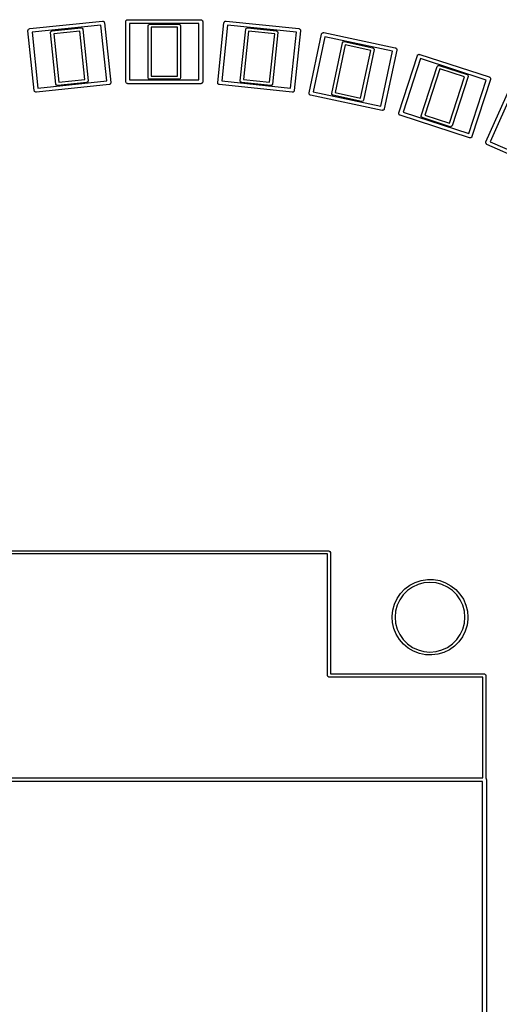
# Model space of a CAD drawing. Extents: x 4.57 to 7.43, y -5.43 to -2.57.
# Tile 7 of 8: x 5.78 to 6.51, y -4.07 to -2.57. Entities that reach past the tile are written whole.
import ezdxf

# ---------------------------------------------------------------- set-up
doc = ezdxf.new("R2010")
doc.units = 0
doc.header["$MEASUREMENT"] = 0
doc.layers.add('BLACK', color=7, linetype='CONTINUOUS')

msp = doc.modelspace()

# ---------------------------------------------------------------- linework, layer by layer
at = {"layer": 'BLACK', "linetype": 'CONTINUOUS'}
for p, q in [((5.94301, -2.57382), (5.94377, -2.57369)), ((5.94377, -2.57369), (5.94449, -2.57343)), ((5.94449, -2.57343), (6.05551, -2.57343)), ((6.05551, -2.57343), (6.0559, -2.57349)), ((6.0559, -2.57349), (6.05602, -2.57347)), ((6.05602, -2.57347), (6.05614, -2.57354)), ((6.05614, -2.57354), (6.05652, -2.5736)), ((6.05652, -2.5736), (6.05711, -2.5741)), ((5.79312, -2.58926), (5.79355, -2.58863)), ((5.79355, -2.58863), (5.79386, -2.58793)), ((5.79386, -2.58793), (5.7941, -2.58781)), ((5.7941, -2.58781), (5.79425, -2.58759)), ((5.79425, -2.58759), (5.79499, -2.58738)), ((5.79499, -2.58738), (5.79567, -2.58704)), ((5.79567, -2.58704), (5.90609, -2.57544)), ((5.90377, -2.58162), (5.79923, -2.59261)), ((5.82948, -2.59042), (5.87372, -2.58577)), ((5.87372, -2.58577), (5.87546, -2.58628)), ((5.87546, -2.58628), (5.87632, -2.58787)), ((5.87632, -2.58787), (5.88455, -2.66618)), ((5.9127, -2.66658), (5.90377, -2.58162)), ((5.90609, -2.57544), (5.90648, -2.57546)), ((5.90648, -2.57546), (5.9066, -2.57543)), ((5.9066, -2.57543), (5.90672, -2.57548)), ((5.90672, -2.57548), (5.90711, -2.57551)), ((5.90711, -2.57551), (5.90775, -2.57594)), ((5.90775, -2.57594), (5.90845, -2.57625)), ((5.90845, -2.57625), (5.90857, -2.57649)), ((5.90857, -2.57649), (5.90879, -2.57664)), ((5.90879, -2.57664), (5.909, -2.57738)), ((5.909, -2.57738), (5.90934, -2.57807)), ((5.90934, -2.57807), (5.91888, -2.6689)), ((5.94154, -2.57638), (5.9416, -2.57599)), ((5.94154, -2.66772), (5.94154, -2.57638)), ((5.94158, -2.57587), (5.94165, -2.57575)), ((5.9416, -2.57599), (5.94158, -2.57587)), ((5.94165, -2.57575), (5.94171, -2.57537)), ((5.94171, -2.57537), (5.94221, -2.57478)), ((5.94221, -2.57478), (5.94259, -2.57412)), ((5.94259, -2.57412), (5.94284, -2.57402)), ((5.94284, -2.57402), (5.94301, -2.57382)), ((5.94744, -2.57933), (5.94744, -2.66476)), ((6.05256, -2.57933), (5.94744, -2.57933)), ((5.97539, -2.58268), (5.97609, -2.58101)), ((5.97539, -2.66142), (5.97539, -2.58268)), ((5.97609, -2.58101), (5.97776, -2.58031)), ((5.97776, -2.58031), (6.02224, -2.58031)), ((5.98012, -2.58504), (5.98012, -2.65906)), ((6.01988, -2.58504), (5.98012, -2.58504)), ((6.01988, -2.65906), (6.01988, -2.58504)), ((6.02224, -2.58031), (6.02391, -2.58101)), ((6.02391, -2.58101), (6.02461, -2.58268)), ((6.02461, -2.58268), (6.02461, -2.66142)), ((6.05256, -2.66476), (6.05256, -2.57933)), ((6.05711, -2.5741), (6.05777, -2.57448)), ((6.05777, -2.57448), (6.05786, -2.57473)), ((6.05786, -2.57473), (6.05807, -2.5749)), ((6.05807, -2.5749), (6.0582, -2.57566)), ((6.0582, -2.57566), (6.05846, -2.57638)), ((6.05846, -2.57638), (6.05846, -2.66772)), ((6.08112, -2.6689), (6.09066, -2.57807)), ((6.09623, -2.58162), (6.0873, -2.66658)), ((6.09066, -2.57807), (6.09077, -2.57769)), ((6.09076, -2.57756), (6.09084, -2.57745)), ((6.09077, -2.57769), (6.09076, -2.57756)), ((6.09084, -2.57745), (6.09095, -2.57708)), ((6.09095, -2.57708), (6.0915, -2.57655)), ((6.0915, -2.57655), (6.09195, -2.57593)), ((6.09195, -2.57593), (6.09221, -2.57586)), ((6.09221, -2.57586), (6.0924, -2.57568)), ((6.0924, -2.57568), (6.09317, -2.57562)), ((6.09317, -2.57562), (6.09391, -2.57544)), ((6.09391, -2.57544), (6.20433, -2.58704)), ((6.20077, -2.59261), (6.09623, -2.58162)), ((6.11545, -2.66618), (6.12368, -2.58787)), ((6.12368, -2.58787), (6.12454, -2.58628)), ((6.12368, -2.58787), (6.12368, -2.58787)), ((6.12454, -2.58628), (6.12628, -2.58577)), ((6.12628, -2.58577), (6.17052, -2.59042)), ((6.20433, -2.58704), (6.2047, -2.58715)), ((6.2047, -2.58715), (6.20483, -2.58714)), ((6.20483, -2.58714), (6.20494, -2.58722)), ((6.20494, -2.58722), (6.20531, -2.58733)), ((6.20531, -2.58733), (6.20584, -2.58788)), ((6.20584, -2.58788), (6.20646, -2.58833)), ((6.20646, -2.58833), (6.20653, -2.58859)), ((6.20653, -2.58859), (6.20671, -2.58878)), ((5.79304, -2.58977), (5.79309, -2.58965)), ((5.79307, -2.5899), (5.79304, -2.58977)), ((5.79305, -2.59029), (5.79307, -2.5899)), ((5.80259, -2.68113), (5.79305, -2.59029)), ((5.79309, -2.58965), (5.79312, -2.58926)), ((5.79923, -2.59261), (5.80816, -2.67757)), ((5.82738, -2.59301), (5.82789, -2.59128)), ((5.83561, -2.67132), (5.82738, -2.59301)), ((5.82789, -2.59128), (5.82948, -2.59042)), ((5.87187, -2.59071), (5.83232, -2.59487)), ((5.83232, -2.59487), (5.84006, -2.66848)), ((5.87961, -2.66432), (5.87187, -2.59071)), ((6.12813, -2.59071), (6.12039, -2.66432)), ((6.16768, -2.59487), (6.12813, -2.59071)), ((6.15994, -2.66848), (6.16768, -2.59487)), ((6.17262, -2.59301), (6.16439, -2.67132)), ((6.17052, -2.59042), (6.17052, -2.59042)), ((6.17052, -2.59042), (6.17211, -2.59128)), ((6.17211, -2.59128), (6.17262, -2.59301)), ((6.19184, -2.67757), (6.20077, -2.59261)), ((6.20695, -2.59029), (6.19741, -2.68113)), ((6.20671, -2.58878), (6.20677, -2.58954)), ((6.20677, -2.58954), (6.20695, -2.59029)), ((6.21981, -2.68467), (6.2388, -2.59533)), ((6.24396, -2.59945), (6.2262, -2.68301)), ((6.2388, -2.59533), (6.23895, -2.59497)), ((6.23895, -2.59484), (6.23904, -2.59474)), ((6.23895, -2.59497), (6.23895, -2.59484)), ((6.23904, -2.59474), (6.23918, -2.59438)), ((6.23918, -2.59438), (6.23979, -2.59391)), ((6.23979, -2.59391), (6.2403, -2.59334)), ((6.2403, -2.59334), (6.24057, -2.5933)), ((6.24057, -2.5933), (6.24078, -2.59314)), ((6.24078, -2.59314), (6.24154, -2.59316)), ((6.24154, -2.59316), (6.2423, -2.59306)), ((6.2423, -2.59306), (6.3509, -2.61614)), ((6.34678, -2.6213), (6.24396, -2.59945)), ((6.25424, -2.68555), (6.27061, -2.60853)), ((6.27474, -2.61183), (6.25935, -2.68422)), ((6.27061, -2.60853), (6.27163, -2.60704)), ((6.27163, -2.60704), (6.27341, -2.60671)), ((6.27341, -2.60671), (6.31693, -2.61596)), ((6.31363, -2.62009), (6.27474, -2.61183)), ((6.31693, -2.61596), (6.31693, -2.61596)), ((6.31693, -2.61596), (6.31842, -2.61699)), ((6.31842, -2.61699), (6.31875, -2.61876)), ((6.3509, -2.61614), (6.35126, -2.61629)), ((6.35126, -2.61629), (6.35139, -2.61629)), ((6.35139, -2.61629), (6.35149, -2.61638)), ((6.35149, -2.61638), (6.35185, -2.61652)), ((6.35185, -2.61652), (6.35232, -2.61713)), ((6.35232, -2.61713), (6.35289, -2.61764)), ((6.35289, -2.61764), (6.35293, -2.61791)), ((6.35293, -2.61791), (6.35309, -2.61812)), ((6.35309, -2.61812), (6.35307, -2.61888)), ((6.29825, -2.69249), (6.31363, -2.62009)), ((6.31875, -2.61876), (6.30238, -2.69578)), ((6.32902, -2.70487), (6.34678, -2.6213)), ((6.35317, -2.61964), (6.33418, -2.70899)), ((6.35307, -2.61888), (6.35317, -2.61964)), ((6.3561, -2.71486), (6.38432, -2.62799)), ((6.38902, -2.63262), (6.36262, -2.71387)), ((6.38432, -2.62799), (6.3845, -2.62764)), ((6.3845, -2.62764), (6.38452, -2.62751)), ((6.38452, -2.62751), (6.38462, -2.62743)), ((6.38462, -2.62743), (6.3848, -2.62708)), ((6.3848, -2.62708), (6.38545, -2.62668)), ((6.38545, -2.62668), (6.38602, -2.62616)), ((6.38602, -2.62616), (6.38629, -2.62615)), ((6.38629, -2.62615), (6.38651, -2.62601)), ((6.38651, -2.62601), (6.38727, -2.62612)), ((6.38727, -2.62612), (6.38804, -2.62609)), ((6.38804, -2.62609), (6.49363, -2.6604)), ((6.489, -2.6651), (6.38902, -2.63262)), ((6.39024, -2.71933), (6.41457, -2.64444)), ((6.41834, -2.64815), (6.39547, -2.71854)), ((6.41457, -2.64444), (6.41575, -2.64307)), ((6.41575, -2.64307), (6.41755, -2.64293)), ((6.41755, -2.64293), (6.45986, -2.65667)), ((6.45616, -2.66044), (6.41834, -2.64815)), ((5.97609, -2.66309), (5.97539, -2.66142)), ((5.97776, -2.66378), (5.97609, -2.66309)), ((5.98012, -2.65906), (6.01988, -2.65906)), ((6.02391, -2.66309), (6.02224, -2.66378)), ((6.02461, -2.66142), (6.02391, -2.66309)), ((6.43328, -2.73083), (6.45616, -2.66044)), ((6.46138, -2.65965), (6.43705, -2.73454)), ((6.45986, -2.65667), (6.46124, -2.65785)), ((6.46124, -2.65785), (6.46138, -2.65965)), ((6.49363, -2.6604), (6.49397, -2.66058)), ((6.49397, -2.66058), (6.4941, -2.6606)), ((6.4941, -2.6606), (6.49419, -2.6607)), ((6.49419, -2.6607), (6.49454, -2.66088)), ((6.49454, -2.66088), (6.49494, -2.66153)), ((6.49494, -2.66153), (6.49546, -2.6621)), ((6.49546, -2.6621), (6.49547, -2.66237)), ((6.49547, -2.66237), (6.49561, -2.6626)), ((6.49561, -2.6626), (6.4955, -2.66335)), ((6.4955, -2.66335), (6.49553, -2.66412)), ((5.91625, -2.67215), (5.80584, -2.68375)), ((5.80816, -2.67757), (5.9127, -2.66658)), ((5.83647, -2.67291), (5.83561, -2.67132)), ((5.83561, -2.67132), (5.83561, -2.67132)), ((5.8382, -2.67342), (5.83647, -2.67291)), ((5.88245, -2.66877), (5.8382, -2.67342)), ((5.84006, -2.66848), (5.87961, -2.66432)), ((5.88404, -2.66791), (5.88245, -2.66877)), ((5.88245, -2.66877), (5.88245, -2.66877)), ((5.88455, -2.66618), (5.88404, -2.66791)), ((5.91694, -2.67181), (5.91625, -2.67215)), ((5.91768, -2.6716), (5.91694, -2.67181)), ((5.91783, -2.67138), (5.91768, -2.6716)), ((5.91807, -2.67126), (5.91783, -2.67138)), ((5.91838, -2.67056), (5.91807, -2.67126)), ((5.91881, -2.66993), (5.91838, -2.67056)), ((5.91884, -2.66954), (5.91881, -2.66993)), ((5.91889, -2.66942), (5.91884, -2.66954)), ((5.91888, -2.6689), (5.91886, -2.66929)), ((5.91886, -2.66929), (5.91889, -2.66942)), ((5.9418, -2.66844), (5.94154, -2.66772)), ((5.94193, -2.66919), (5.9418, -2.66844)), ((5.94214, -2.66936), (5.94193, -2.66919)), ((5.94223, -2.66961), (5.94214, -2.66936)), ((5.94289, -2.67), (5.94223, -2.66961)), ((5.94348, -2.67049), (5.94289, -2.67)), ((5.94386, -2.67056), (5.94348, -2.67049)), ((5.94398, -2.67062), (5.94386, -2.67056)), ((5.9441, -2.6706), (5.94398, -2.67062)), ((5.94449, -2.67067), (5.9441, -2.6706)), ((6.05551, -2.67067), (5.94449, -2.67067)), ((5.94744, -2.66476), (6.05256, -2.66476)), ((6.02224, -2.66378), (5.97776, -2.66378)), ((6.05623, -2.67041), (6.05551, -2.67067)), ((6.05699, -2.67027), (6.05623, -2.67041)), ((6.05716, -2.67007), (6.05699, -2.67027)), ((6.05741, -2.66998), (6.05716, -2.67007)), ((6.05779, -2.66931), (6.05741, -2.66998)), ((6.05829, -2.66873), (6.05779, -2.66931)), ((6.05835, -2.66834), (6.05829, -2.66873)), ((6.05842, -2.66823), (6.05835, -2.66834)), ((6.05846, -2.66772), (6.0584, -2.6681)), ((6.0584, -2.6681), (6.05842, -2.66823)), ((6.0813, -2.66965), (6.08112, -2.6689)), ((6.08136, -2.67041), (6.0813, -2.66965)), ((6.08154, -2.67061), (6.08136, -2.67041)), ((6.08161, -2.67086), (6.08154, -2.67061)), ((6.08223, -2.67131), (6.08161, -2.67086)), ((6.08276, -2.67187), (6.08223, -2.67131)), ((6.08313, -2.67197), (6.08276, -2.67187)), ((6.08324, -2.67205), (6.08313, -2.67197)), ((6.08337, -2.67204), (6.08324, -2.67205)), ((6.08375, -2.67215), (6.08337, -2.67204)), ((6.19416, -2.68375), (6.08375, -2.67215)), ((6.0873, -2.66658), (6.19184, -2.67757)), ((6.11596, -2.66791), (6.11545, -2.66618)), ((6.11755, -2.66877), (6.11596, -2.66791)), ((6.1618, -2.67342), (6.11755, -2.66877)), ((6.12039, -2.66432), (6.15994, -2.66848)), ((6.16353, -2.67291), (6.1618, -2.67342)), ((6.16439, -2.67132), (6.16353, -2.67291)), ((6.16439, -2.67132), (6.16439, -2.67132)), ((6.4626, -2.74636), (6.489, -2.6651)), ((6.49553, -2.66412), (6.4673, -2.75099)), ((6.48848, -2.75912), (6.52563, -2.67568)), ((5.80293, -2.68182), (5.80259, -2.68113)), ((5.80314, -2.68255), (5.80293, -2.68182)), ((5.80336, -2.6827), (5.80314, -2.68255)), ((5.80348, -2.68294), (5.80336, -2.6827)), ((5.80418, -2.68325), (5.80348, -2.68294)), ((5.80482, -2.68368), (5.80418, -2.68325)), ((5.8052, -2.68371), (5.80482, -2.68368)), ((5.80532, -2.68376), (5.8052, -2.68371)), ((5.80545, -2.68373), (5.80532, -2.68376)), ((5.80584, -2.68375), (5.80545, -2.68373)), ((6.1949, -2.68357), (6.19416, -2.68375)), ((6.19567, -2.68351), (6.1949, -2.68357)), ((6.19586, -2.68333), (6.19567, -2.68351)), ((6.19612, -2.68327), (6.19586, -2.68333)), ((6.19657, -2.68264), (6.19612, -2.68327)), ((6.19712, -2.68211), (6.19657, -2.68264)), ((6.19723, -2.68174), (6.19712, -2.68211)), ((6.19731, -2.68163), (6.19723, -2.68174)), ((6.19741, -2.68113), (6.1973, -2.6815)), ((6.1973, -2.6815), (6.19731, -2.68163)), ((6.21992, -2.68543), (6.21981, -2.68467)), ((6.21989, -2.6862), (6.21992, -2.68543)), ((6.22005, -2.68641), (6.21989, -2.6862)), ((6.22009, -2.68667), (6.22005, -2.68641)), ((6.22066, -2.68719), (6.22009, -2.68667)), ((6.22113, -2.68779), (6.22066, -2.68719)), ((6.22149, -2.68794), (6.22113, -2.68779)), ((6.22159, -2.68803), (6.22149, -2.68794)), ((6.22172, -2.68803), (6.22159, -2.68803)), ((6.22208, -2.68818), (6.22172, -2.68803)), ((6.33068, -2.71126), (6.22208, -2.68818)), ((6.2262, -2.68301), (6.32902, -2.70487)), ((6.25457, -2.68733), (6.25424, -2.68555)), ((6.25606, -2.68835), (6.25457, -2.68733)), ((6.29957, -2.6976), (6.25606, -2.68835)), ((6.25935, -2.68422), (6.29825, -2.69249)), ((6.52982, -2.68078), (6.49507, -2.75882)), ((6.30135, -2.69727), (6.29957, -2.6976)), ((6.30183, -2.69658), (6.30135, -2.69727)), ((6.30238, -2.69578), (6.30183, -2.69658)), ((6.33144, -2.71115), (6.33068, -2.71126)), ((6.33221, -2.71118), (6.33144, -2.71115)), ((6.33242, -2.71102), (6.33221, -2.71118)), ((6.33268, -2.71098), (6.33242, -2.71102)), ((6.3332, -2.71041), (6.33268, -2.71098)), ((6.3338, -2.70994), (6.3332, -2.71041)), ((6.33395, -2.70958), (6.3338, -2.70994)), ((6.33403, -2.70948), (6.33395, -2.70958)), ((6.33404, -2.70935), (6.33403, -2.70948)), ((6.33418, -2.70899), (6.33404, -2.70935)), ((6.35602, -2.71638), (6.35612, -2.71562)), ((6.35616, -2.71661), (6.35602, -2.71638)), ((6.35612, -2.71562), (6.3561, -2.71486)), ((6.35617, -2.71688), (6.35616, -2.71661)), ((6.35668, -2.71745), (6.35617, -2.71688)), ((6.35709, -2.7181), (6.35668, -2.71745)), ((6.35743, -2.71828), (6.35709, -2.7181)), ((6.35752, -2.71838), (6.35743, -2.71828)), ((6.35765, -2.71839), (6.35752, -2.71838)), ((6.35799, -2.71858), (6.35765, -2.71839)), ((6.46358, -2.75289), (6.35799, -2.71858)), ((6.36262, -2.71387), (6.4626, -2.74636)), ((6.39038, -2.72113), (6.39024, -2.71933)), ((6.39176, -2.7223), (6.39038, -2.72113)), ((6.43407, -2.73605), (6.39176, -2.7223)), ((6.39547, -2.71854), (6.43328, -2.73083)), ((6.43587, -2.73591), (6.43407, -2.73605)), ((6.43705, -2.73454), (6.43587, -2.73591)), ((6.46435, -2.75286), (6.46358, -2.75289)), ((6.46511, -2.75297), (6.46435, -2.75286)), ((6.46533, -2.75282), (6.46511, -2.75297)), ((6.4656, -2.75281), (6.46533, -2.75282)), ((6.46617, -2.7523), (6.4656, -2.75281)), ((6.46682, -2.7519), (6.46617, -2.7523)), ((6.467, -2.75155), (6.46682, -2.7519)), ((6.4671, -2.75146), (6.467, -2.75155)), ((6.46712, -2.75133), (6.4671, -2.75146)), ((6.4673, -2.75099), (6.46712, -2.75133)), ((6.48824, -2.76063), (6.48842, -2.75988)), ((6.48836, -2.76087), (6.48824, -2.76063)), ((6.48834, -2.76113), (6.48836, -2.76087)), ((6.48879, -2.76175), (6.48834, -2.76113)), ((6.48842, -2.75988), (6.48848, -2.75912)), ((6.48912, -2.76244), (6.48879, -2.76175)), ((6.48945, -2.76266), (6.48912, -2.76244)), ((6.48952, -2.76277), (6.48945, -2.76266)), ((6.48965, -2.7628), (6.48952, -2.76277)), ((6.48997, -2.76302), (6.48965, -2.7628)), ((6.5914, -2.80817), (6.48997, -2.76302)), ((6.49507, -2.75882), (6.5911, -2.80158)), ((5.75, -3.38071), (6.25, -3.38071)), ((6.25, -3.38071), (6.25167, -3.3814)), ((6.25167, -3.3814), (6.25236, -3.38307)), ((6.24764, -3.38543), (5.75236, -3.38543)), ((6.24764, -3.57008), (6.24764, -3.38543)), ((6.25236, -3.38307), (6.25236, -3.56772)), ((6.38127, -3.42851), (6.39022, -3.42558)), ((6.39022, -3.42558), (6.39953, -3.42416)), ((6.39953, -3.42416), (6.40895, -3.42427)), ((6.40895, -3.42427), (6.41823, -3.42592)), ((6.41823, -3.42592), (6.42711, -3.42907)), ((6.35887, -3.44532), (6.36538, -3.43851)), ((6.3695, -3.44093), (6.36298, -3.44746)), ((6.36538, -3.43851), (6.37291, -3.43286)), ((6.37706, -3.43563), (6.3695, -3.44093)), ((6.37291, -3.43286), (6.38127, -3.42851)), ((6.38543, -3.43173), (6.37706, -3.43563)), ((6.39435, -3.42934), (6.38543, -3.43173)), ((6.40354, -3.42854), (6.39435, -3.42934)), ((6.41274, -3.42934), (6.40354, -3.42854)), ((6.42166, -3.43173), (6.41274, -3.42934)), ((6.43002, -3.43563), (6.42166, -3.43173)), ((6.42711, -3.42907), (6.43535, -3.43362)), ((6.43758, -3.44093), (6.43002, -3.43563)), ((6.43535, -3.43362), (6.44274, -3.43946)), ((6.44411, -3.44746), (6.43758, -3.44093)), ((6.44274, -3.43946), (6.44908, -3.44642)), ((6.3496, -3.46165), (6.35356, -3.4531)), ((6.35356, -3.4531), (6.35887, -3.44532)), ((6.35768, -3.45502), (6.35378, -3.46338)), ((6.36298, -3.44746), (6.35768, -3.45502)), ((6.44941, -3.45502), (6.44411, -3.44746)), ((6.44908, -3.44642), (6.4542, -3.45433)), ((6.45331, -3.46338), (6.44941, -3.45502)), ((6.4542, -3.45433), (6.45796, -3.46297)), ((6.34608, -3.48009), (6.34708, -3.47073)), ((6.34708, -3.47073), (6.3496, -3.46165)), ((6.35378, -3.46338), (6.35139, -3.4723)), ((6.4557, -3.4723), (6.45331, -3.46338)), ((6.45796, -3.46297), (6.46025, -3.47211)), ((6.34616, -3.4815), (6.34608, -3.48009)), ((6.34662, -3.4895), (6.34616, -3.4815)), ((6.35139, -3.4723), (6.35059, -3.4815)), ((6.35059, -3.4815), (6.35139, -3.49069)), ((6.4565, -3.4815), (6.4557, -3.4723)), ((6.4557, -3.49069), (6.4565, -3.4815)), ((6.46096, -3.4843), (6.45973, -3.49364)), ((6.46025, -3.47211), (6.46102, -3.4815)), ((6.46102, -3.4815), (6.46096, -3.4843)), ((6.34869, -3.49869), (6.34662, -3.4895)), ((6.35224, -3.50741), (6.34869, -3.49869)), ((6.35139, -3.49069), (6.35378, -3.49961)), ((6.35378, -3.49961), (6.35768, -3.50797)), ((6.44941, -3.50797), (6.45331, -3.49961)), ((6.45331, -3.49961), (6.4557, -3.49069)), ((6.45973, -3.49364), (6.45699, -3.50266)), ((6.35716, -3.51544), (6.35224, -3.50741)), ((6.36333, -3.52256), (6.35716, -3.51544)), ((6.35768, -3.50797), (6.36298, -3.51554)), ((6.36298, -3.51554), (6.3695, -3.52206)), ((6.43758, -3.52206), (6.44411, -3.51554)), ((6.44411, -3.51554), (6.44941, -3.50797)), ((6.45281, -3.5111), (6.44732, -3.51875)), ((6.45699, -3.50266), (6.45281, -3.5111)), ((6.37057, -3.52858), (6.36333, -3.52256)), ((6.3695, -3.52206), (6.37706, -3.52736)), ((6.37871, -3.53333), (6.37057, -3.52858)), ((6.37706, -3.52736), (6.38543, -3.53126)), ((6.38543, -3.53126), (6.39435, -3.53365)), ((6.41274, -3.53365), (6.42166, -3.53126)), ((6.42166, -3.53126), (6.43002, -3.52736)), ((6.43298, -3.53087), (6.42452, -3.53501)), ((6.43002, -3.52736), (6.43758, -3.52206)), ((6.44064, -3.5254), (6.43298, -3.53087)), ((6.44732, -3.51875), (6.44064, -3.5254)), ((6.38751, -3.53669), (6.37871, -3.53333)), ((6.39674, -3.53857), (6.38751, -3.53669)), ((6.39435, -3.53365), (6.40354, -3.53445)), ((6.40615, -3.53892), (6.39674, -3.53857)), ((6.40354, -3.53445), (6.41274, -3.53365)), ((6.41549, -3.53772), (6.40615, -3.53892)), ((6.42452, -3.53501), (6.41549, -3.53772)), ((6.24833, -3.57175), (6.24764, -3.57008)), ((6.25, -3.57244), (6.24833, -3.57175)), ((6.48386, -3.57244), (6.25, -3.57244)), ((6.25236, -3.56772), (6.48622, -3.56772)), ((6.48386, -3.72539), (6.48386, -3.57244)), ((6.48622, -3.56772), (6.48789, -3.56841)), ((6.48789, -3.56841), (6.48858, -3.57008)), ((6.48858, -3.57008), (6.48858, -3.72671)), ((5.51614, -3.72539), (6.48386, -3.72539)), ((6.48327, -3.7313), (5.51673, -3.7313)), ((6.48327, -4.27067), (6.48327, -3.7313)), ((6.48858, -3.72671), (6.48878, -3.72687)), ((6.48878, -3.72687), (6.48891, -3.72763)), ((6.48891, -3.72763), (6.48917, -3.72835)), ((6.48917, -3.72835), (6.48917, -4.27362))]:
    msp.add_line(p, q, dxfattribs=at)

doc.saveas('drawing.dxf')
